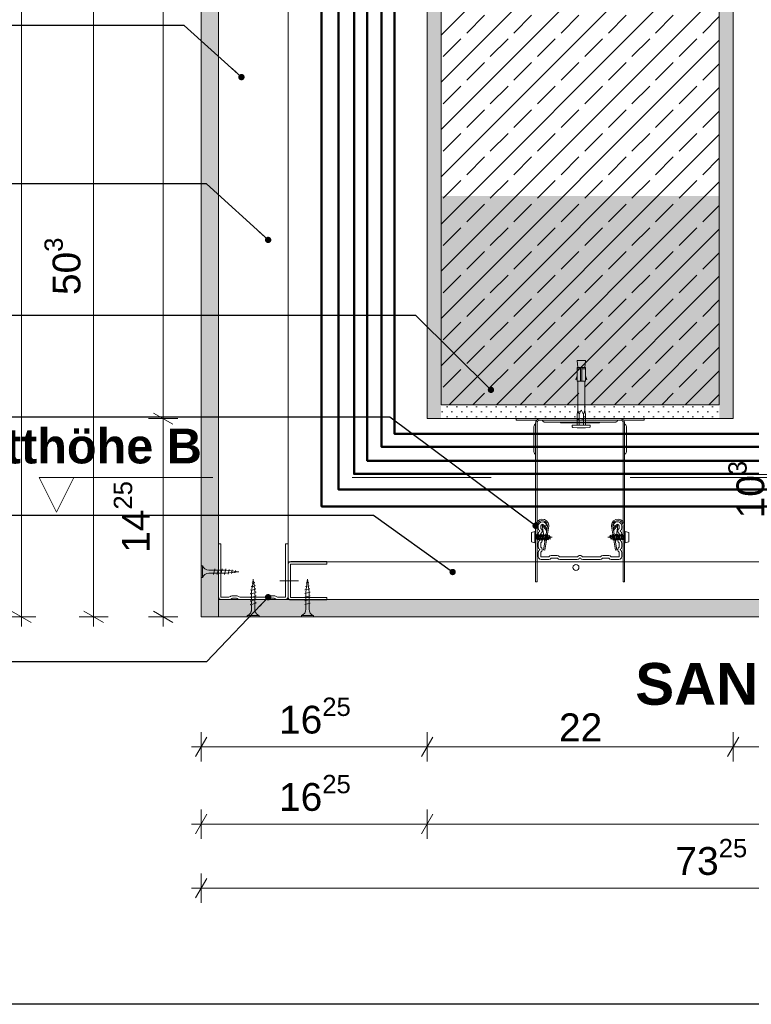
# Model space of a CAD drawing. Header units: metres. Extents: x -0.6 to 10, y -2.1 to 1.5.
# Tile 9 of 25: x 2.251 to 2.777, y -2.084 to -1.376. Entities that reach past the tile are written whole.
import ezdxf

# ---------------------------------------------------------------- set-up
doc = ezdxf.new("R2010")
doc.units = ezdxf.units.M
doc.header["$MEASUREMENT"] = 0
for name, pattern in [('Schnittlinie', [0.06, 0.03, -0.015, 0, -0.015]), ('VERDECKT', [0.005625, 0.00375, -0.001875]), ('Wipeout_Contour', [1, 0, -1])]:
    doc.linetypes.add(name, pattern=pattern)
for name, color, linetype in [('152 - Bemaßung_ Beschriftung.Ausbau', 7, 'Continuous'), ('203 - Marker.Schnitt - Ausbaudetail SA', 7, 'Continuous'), ('301 - Elemente.Linie', 7, 'Continuous'), ('608 - Struktur.Träger', 7, 'Continuous'), ('653 - Abdeckung.TB Verkofferung', 7, 'Continuous'), ('804 - HKLSE.Elektrik', 7, 'Continuous'), ('Neubau_653 - Abdeckung.TB Verkofferung', 7, 'Continuous'), ('Neubau_660 - Unterkonstruktion.Trockenbau', 7, 'Continuous')]:
    doc.layers.add(name, color=color, linetype=linetype)
doc.styles.add('ERSTELLTER_STIL_1', font='txt')
doc.styles.add('ERSTELLTER_STIL_2', font='txt')
doc.dimstyles.new('ERSTELLTER_STIL__1', dxfattribs={"dimtxt": 0.02, "dimasz": 0.01064, "dimexe": 0.18, "dimexo": 0.0625, "dimgap": 0, "dimtad": 1, "dimzin": 0, "dimdsep": 46, "dimtxsty": 'ERSTELLTER_STIL_1', "dimblk": 'ARROWHEAD_2', "dimblk1": 'ARROWHEAD_2', "dimblk2": 'ARROWHEAD_2', "dimcen": 0.09, "dimse1": 1, "dimse2": 1, "dimclrd": 7, "dimclre": 7, "dimclrt": 7, "dimazin": 0, "dimtfac": 1, "dimtdec": 4, "dimtmove": 0, "dimatfit": 3, "dimfxl": 1, "dimtolj": 1, "dimtzin": 0, "dimarcsym": 0})
doc.dimstyles.new('ERSTELLTER_STIL__2', dxfattribs={"dimtxt": 0.02, "dimasz": 0.01064, "dimexe": 0.18, "dimexo": 0.0625, "dimgap": 0, "dimtad": 1, "dimtih": 1, "dimtoh": 1, "dimzin": 0, "dimdsep": 46, "dimtxsty": 'ERSTELLTER_STIL_1', "dimblk": 'ARROWHEAD_2', "dimblk1": 'ARROWHEAD_2', "dimblk2": 'ARROWHEAD_2', "dimcen": 0.09, "dimse1": 1, "dimse2": 1, "dimclrd": 7, "dimclre": 7, "dimclrt": 7, "dimazin": 0, "dimtfac": 1, "dimtdec": 4, "dimtmove": 0, "dimatfit": 3, "dimfxl": 1, "dimtolj": 1, "dimtzin": 0, "dimarcsym": 0})
doc.dimstyles.new('ERSTELLTER_STIL__7', dxfattribs={"dimtxt": 0.18, "dimasz": 0.00912, "dimexe": 0.18, "dimexo": 0.0625, "dimgap": 0, "dimtad": 0, "dimtih": 1, "dimtoh": 1, "dimdec": 4, "dimzin": 0, "dimdsep": 46, "dimcen": 0.09, "dimadec": 0, "dimazin": 0, "dimtfac": 1, "dimtdec": 4, "dimtmove": 0, "dimatfit": 3, "dimldrblk": 'ARROWHEAD_11', "dimfxl": 1, "dimtolj": 1, "dimtzin": 0, "dimarcsym": 0})
pattern_1 = [(45, (-2.6462256, -7.3680723), (-0.003535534, 0.003535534), [0, -0.005])]

# ---------------------------------------------------------------- blocks, each defined once
blk = doc.blocks.new('*D49', base_point=(-2.64623, -7.36807))
at = {"layer": '152 - Bemaßung_ Beschriftung.Ausbau', "color": 7, "linetype": 'Continuous', "lineweight": 5}
for p, q in [((2.34698, -1.65903), (2.36098, -1.66711)), ((2.36448, -1.66307), (2.34348, -1.66307)), ((2.35398, -1.80557), (2.35398, -1.66307)), ((2.34698, -1.80153), (2.36098, -1.80961)), ((2.36448, -1.80557), (2.34348, -1.80557)), ((2.35398, -1.81242), (2.35398, -1.80557))]:
    blk.add_line(p, q, dxfattribs=at)
at = {"layer": '152 - Bemaßung_ Beschriftung.Ausbau', "color": 7, "lineweight": 5, "insert": (2.35019, -1.75952), "char_height": 0.02, "attachment_point": 7, "rotation": 90, "style": 'ERSTELLTER_STIL_1'}
blk.add_mtext('\\A1;{\\pql;\\fArial|b0|i0|c0|p38;14\\fArial|b0|i0|c0|p38;\\A1{\\H.66x;\\S25^  ;}}', dxfattribs=at)
blk = doc.blocks.new('ARROWHEAD_2')
at = {"color": 0, "linetype": 'Continuous', "lineweight": 0}
for p, q in [((0, 0), (-1, 0)), ((-0.378, -0.655), (0.378, 0.655))]:
    blk.add_line(p, q, dxfattribs=at)
blk = doc.blocks.new('*D50', base_point=(-2.64623, -7.36807))
at = {"layer": '152 - Bemaßung_ Beschriftung.Ausbau', "color": 7, "linetype": 'Continuous', "lineweight": 5}
for p, q in [((2.36098, -1.01711), (2.34698, -1.00903)), ((2.35398, -1.01307), (2.35398, -1.00623)), ((2.36448, -1.01307), (2.34348, -1.01307)), ((2.35398, -1.66307), (2.35398, -1.01307)), ((2.34698, -1.65903), (2.36098, -1.66711)), ((2.36448, -1.66307), (2.34348, -1.66307))]:
    blk.add_line(p, q, dxfattribs=at)
at = {"layer": '152 - Bemaßung_ Beschriftung.Ausbau', "color": 7, "lineweight": 5, "insert": (2.34998, -1.35325), "char_height": 0.02, "attachment_point": 7, "rotation": 90, "style": 'ERSTELLTER_STIL_1'}
blk.add_mtext('\\A1;{\\pql;\\fArial|b0|i0|c0|p38;65}', dxfattribs=at)
blk = doc.blocks.new('*D51', base_point=(-2.64623, -7.36807))
at = {"layer": '152 - Bemaßung_ Beschriftung.Ausbau', "color": 7, "linetype": 'Continuous', "lineweight": 5}
for p, q in [((2.29703, -1.29853), (2.31103, -1.30661)), ((2.31453, -1.30257), (2.29353, -1.30257)), ((2.30403, -1.80557), (2.30403, -1.30257)), ((2.29703, -1.80153), (2.31103, -1.80961)), ((2.31453, -1.80557), (2.29353, -1.80557)), ((2.30403, -1.81242), (2.30403, -1.80557))]:
    blk.add_line(p, q, dxfattribs=at)
at = {"layer": '152 - Bemaßung_ Beschriftung.Ausbau', "color": 7, "lineweight": 5, "insert": (2.30036, -1.57426), "char_height": 0.02, "attachment_point": 7, "rotation": 90, "style": 'ERSTELLTER_STIL_1'}
blk.add_mtext('\\A1;{\\pql;\\fArial|b0|i0|c0|p38;50\\fArial|b0|i0|c0|p38;\\A1{\\H.66x;\\S3^  ;}}', dxfattribs=at)
blk = doc.blocks.new('*D53', base_point=(-2.64623, -7.36807))
at = {"layer": '152 - Bemaßung_ Beschriftung.Ausbau', "color": 7, "linetype": 'Continuous', "lineweight": 5}
for p, q in [((2.38126, -1.90938), (2.38126, -1.88838)), ((2.54376, -1.90938), (2.54376, -1.88838)), ((2.3853, -1.89188), (2.37722, -1.90588)), ((2.5478, -1.89188), (2.53972, -1.90588)), ((2.37441, -1.89888), (2.38126, -1.89888)), ((2.38126, -1.89888), (2.54376, -1.89888))]:
    blk.add_line(p, q, dxfattribs=at)
at = {"layer": '152 - Bemaßung_ Beschriftung.Ausbau', "color": 7, "lineweight": 5, "insert": (2.43731, -1.89521), "char_height": 0.02, "attachment_point": 7, "style": 'ERSTELLTER_STIL_1'}
blk.add_mtext('\\A1;{\\pql;\\fArial|b0|i0|c0|p38;16\\fArial|b0|i0|c0|p38;\\A1{\\H.66x;\\S25^  ;}}', dxfattribs=at)
blk = doc.blocks.new('*D54', base_point=(-2.64623, -7.36807))
at = {"layer": '152 - Bemaßung_ Beschriftung.Ausbau', "color": 7, "linetype": 'Continuous', "lineweight": 5}
for p, q in [((2.54376, -1.90938), (2.54376, -1.88838)), ((2.76376, -1.90938), (2.76376, -1.88838)), ((2.5478, -1.89188), (2.53972, -1.90588)), ((2.7678, -1.89188), (2.75972, -1.90588)), ((2.54376, -1.89888), (2.76376, -1.89888))]:
    blk.add_line(p, q, dxfattribs=at)
at = {"layer": '152 - Bemaßung_ Beschriftung.Ausbau', "color": 7, "lineweight": 5, "insert": (2.63858, -1.89488), "char_height": 0.02, "attachment_point": 7, "style": 'ERSTELLTER_STIL_1'}
blk.add_mtext('\\A1;{\\pql;\\fArial|b0|i0|c0|p38;22}', dxfattribs=at)
blk = doc.blocks.new('*D55', base_point=(-2.64623, -7.36807))
at = {"layer": '152 - Bemaßung_ Beschriftung.Ausbau', "color": 7, "linetype": 'Continuous', "lineweight": 5}
for p, q in [((2.76376, -1.90938), (2.76376, -1.88838)), ((3.14376, -1.90938), (3.14376, -1.88838)), ((2.7678, -1.89188), (2.75972, -1.90588)), ((3.13972, -1.90588), (3.1478, -1.89188)), ((2.76376, -1.89888), (3.14376, -1.89888)), ((3.14376, -1.89888), (3.1506, -1.89888))]:
    blk.add_line(p, q, dxfattribs=at)
at = {"layer": '152 - Bemaßung_ Beschriftung.Ausbau', "color": 7, "lineweight": 5, "insert": (2.93858, -1.89488), "char_height": 0.02, "attachment_point": 7, "style": 'ERSTELLTER_STIL_1'}
blk.add_mtext('\\A1;{\\pql;\\fArial|b0|i0|c0|p38;38}', dxfattribs=at)
blk = doc.blocks.new('*D56', base_point=(-2.64623, -7.36807))
at = {"layer": '152 - Bemaßung_ Beschriftung.Ausbau', "color": 7, "linetype": 'Continuous', "lineweight": 5}
for p, q in [((2.38126, -1.96493), (2.38126, -1.94393)), ((2.54376, -1.96493), (2.54376, -1.94393)), ((2.3853, -1.94743), (2.37722, -1.96143)), ((2.5478, -1.94743), (2.53972, -1.96143)), ((2.37441, -1.95443), (2.38126, -1.95443)), ((2.38126, -1.95443), (2.54376, -1.95443))]:
    blk.add_line(p, q, dxfattribs=at)
at = {"layer": '152 - Bemaßung_ Beschriftung.Ausbau', "color": 7, "lineweight": 5, "insert": (2.43731, -1.95076), "char_height": 0.02, "attachment_point": 7, "style": 'ERSTELLTER_STIL_1'}
blk.add_mtext('\\A1;{\\pql;\\fArial|b0|i0|c0|p38;16\\fArial|b0|i0|c0|p38;\\A1{\\H.66x;\\S25^  ;}}', dxfattribs=at)
blk = doc.blocks.new('*D57', base_point=(-2.64623, -7.36807))
at = {"layer": '152 - Bemaßung_ Beschriftung.Ausbau', "color": 7, "linetype": 'Continuous', "lineweight": 5}
for p, q in [((2.54376, -1.96493), (2.54376, -1.94393)), ((3.11377, -1.96493), (3.11377, -1.94393)), ((2.5478, -1.94743), (2.53972, -1.96143)), ((3.11782, -1.94743), (3.10973, -1.96143)), ((2.54376, -1.95443), (3.11377, -1.95443))]:
    blk.add_line(p, q, dxfattribs=at)
at = {"layer": '152 - Bemaßung_ Beschriftung.Ausbau', "color": 7, "lineweight": 5, "insert": (2.81359, -1.95043), "char_height": 0.02, "attachment_point": 7, "style": 'ERSTELLTER_STIL_1'}
blk.add_mtext('\\A1;{\\pql;\\fArial|b0|i0|c0|p38;57}', dxfattribs=at)
blk = doc.blocks.new('*D59', base_point=(-2.64623, -7.36807))
at = {"layer": '152 - Bemaßung_ Beschriftung.Ausbau', "color": 7, "linetype": 'Continuous', "lineweight": 5}
for p, q in [((2.3853, -1.99344), (2.37722, -2.00744)), ((2.38126, -2.01094), (2.38126, -1.98994)), ((3.11782, -1.99344), (3.10973, -2.00744)), ((3.11377, -2.01094), (3.11377, -1.98994)), ((2.37441, -2.00044), (2.38126, -2.00044)), ((2.38126, -2.00044), (3.11377, -2.00044))]:
    blk.add_line(p, q, dxfattribs=at)
at = {"layer": '152 - Bemaßung_ Beschriftung.Ausbau', "color": 7, "lineweight": 5, "insert": (2.72232, -1.99679), "char_height": 0.02, "attachment_point": 7, "style": 'ERSTELLTER_STIL_1'}
blk.add_mtext('\\A1;{\\pql;\\fArial|b0|i0|c0|p38;73\\fArial|b0|i0|c0|p38;\\A1{\\H.66x;\\S25^  ;}}', dxfattribs=at)
blk = doc.blocks.new('*D83', base_point=(-2.64623, -7.36807))
at = {"layer": '152 - Bemaßung_ Beschriftung.Ausbau', "color": 7, "linetype": 'Continuous', "lineweight": 5}
for p, q in [((2.80264, -1.66711), (2.78864, -1.65903)), ((2.79564, -1.66307), (2.79564, -1.65623)), ((2.80614, -1.66307), (2.78514, -1.66307)), ((2.79564, -1.76607), (2.79564, -1.66307)), ((2.80614, -1.76607), (2.78514, -1.76607)), ((2.78864, -1.76203), (2.80264, -1.77011)), ((2.79564, -1.77292), (2.79564, -1.76607))]:
    blk.add_line(p, q, dxfattribs=at)
at = {"layer": '152 - Bemaßung_ Beschriftung.Ausbau', "color": 7, "lineweight": 5, "insert": (2.79197, -1.73476), "char_height": 0.02, "attachment_point": 7, "rotation": 90, "style": 'ERSTELLTER_STIL_1'}
blk.add_mtext('\\A1;{\\pql;\\fArial|b0|i0|c0|p38;10\\fArial|b0|i0|c0|p38;\\A1{\\H.66x;\\S3^  ;}}', dxfattribs=at)
blk = doc.blocks.new('*D124', base_point=(-2.64623, -7.36807))
at = {"layer": '152 - Bemaßung_ Beschriftung.Ausbau', "color": 7, "linetype": 'Continuous', "lineweight": 5}
for p, q in [((2.25908, -1.01711), (2.24508, -1.00903)), ((2.25208, -1.01307), (2.25208, -1.00623)), ((2.26258, -1.01307), (2.24158, -1.01307)), ((2.25208, -1.80557), (2.25208, -1.01307)), ((2.24508, -1.80153), (2.25908, -1.80961)), ((2.26258, -1.80557), (2.24158, -1.80557)), ((2.25208, -1.81242), (2.25208, -1.80557))]:
    blk.add_line(p, q, dxfattribs=at)
at = {"layer": '152 - Bemaßung_ Beschriftung.Ausbau', "color": 7, "lineweight": 5, "insert": (2.24841, -1.43452), "char_height": 0.02, "attachment_point": 7, "rotation": 90, "style": 'ERSTELLTER_STIL_1'}
blk.add_mtext('\\A1;{\\pql;\\fArial|b0|i0|c0|p38;79\\fArial|b0|i0|c0|p38;\\A1{\\H.66x;\\S25^  ;}}', dxfattribs=at)
blk = doc.blocks.new('ARROWHEAD_11')
at = {"color": 0, "linetype": 'Continuous', "lineweight": 0}
blk.add_line((0, 0), (-1, 0), dxfattribs=at)
at = {"color": 0, "linetype": 'Continuous', "lineweight": 0, "const_width": 0.25, "flags": 128}
blk.add_lwpolyline([(-0.125, 0, 1), (0.125, 0, 1)], format="xyb", close=True, dxfattribs=at)

msp = doc.modelspace()

# ---------------------------------------------------------------- hatches: boundary and pattern name
at = {"layer": '608 - Struktur.Träger', "linetype": 'Continuous', "lineweight": 5}
h = msp.add_hatch(dxfattribs=at)
h.set_pattern_fill('Gips_0002', style=0, pattern_type=2)
h.set_pattern_definition(pattern_1)
h.paths.add_polyline_path([(2.54376, -1.00307), (2.54376, -1.66307), (2.55376, -1.66307), (2.55376, -1.65307), (2.55376, -1.00307)])
h = msp.add_hatch(dxfattribs=at)
h.set_pattern_fill('Beton__Stahlbeton_0002', style=0, pattern_type=2)
h.set_pattern_definition([(45, (-2.646226, -7.368072), (-0.01697056, 0.01697056), []), (45, (-2.65471, -7.359587), (-0.01697056, 0.01697056), [0.018, -0.006])])
h.paths.add_polyline_path([(2.55376, -1.65307), (2.75376, -1.65307), (2.75376, -1.00307), (2.55376, -1.00307)])
h = msp.add_hatch(dxfattribs=at)
h.set_pattern_fill('Gips_0002', style=0, pattern_type=2)
h.set_pattern_definition(pattern_1)
h.paths.add_polyline_path([(2.75376, -1.66307), (2.76376, -1.66307), (2.76376, -1.00307), (2.75376, -1.00307), (2.75376, -1.65307)])
at = {"layer": '608 - Struktur.Träger', "linetype": 'Continuous', "lineweight": 0, "true_color": 0x3f1a1a}
msp.add_hatch(color=19, dxfattribs=at).paths.add_polyline_path([(2.55376, -1.65307), (2.75376, -1.65307), (2.75376, -1.50307), (2.55376, -1.50307)])
at = {"layer": '608 - Struktur.Träger', "linetype": 'Continuous', "lineweight": 5}
h = msp.add_hatch(dxfattribs=at)
h.set_pattern_fill('Gips_0002', style=0, pattern_type=2)
h.set_pattern_definition(pattern_1)
h.paths.add_polyline_path([(2.75376, -1.65307), (2.55376, -1.65307), (2.55376, -1.66307), (2.75376, -1.66307)])
at = {"layer": 'Neubau_653 - Abdeckung.TB Verkofferung', "linetype": 'Continuous', "lineweight": 5}
h = msp.add_hatch(dxfattribs=at)
h.set_pattern_fill('Gips_0002', style=0, pattern_type=2)
h.set_pattern_definition(pattern_1)
h.paths.add_polyline_path([(2.38126, -1.01547), (2.38126, -1.80557), (2.39376, -1.80557), (2.39376, -1.01547)])
h = msp.add_hatch(dxfattribs=at)
h.set_pattern_fill('Gips_0002', style=0, pattern_type=2)
h.set_pattern_definition(pattern_1)
h.paths.add_polyline_path([(2.39376, -1.80557), (3.10876, -1.80557), (3.10876, -1.79307), (2.44376, -1.79307), (2.39376, -1.79307)])

# ---------------------------------------------------------------- linework, layer by layer
at = {"layer": '203 - Marker.Schnitt - Ausbaudetail SA', "color": 7, "linetype": 'Schnittlinie', "lineweight": 13}
msp.add_line((2.28983, -1.70526), (6.11978, -1.70526), dxfattribs=at)
at = {"layer": '301 - Elemente.Linie', "color": 1, "linetype": 'Continuous', "lineweight": 5}
for p, q in [((2.65158, -1.62722), (2.65408, -1.62722)), ((2.65508, -1.62722), (2.65758, -1.62722)), ((2.65408, -1.63622), (2.65508, -1.63622)), ((2.65308, -1.6677), (2.65308, -1.6602)), ((2.65608, -1.6602), (2.65608, -1.6677)), ((2.65226, -1.66307), (2.65226, -1.66407)), ((2.65526, -1.66307), (2.65526, -1.66407)), ((2.62657, -1.73972), (2.62969, -1.74347)), ((2.68096, -1.73972), (2.67783, -1.74347)), ((2.62126, -1.74425), (2.62126, -1.75225)), ((2.62176, -1.74712), (2.62216, -1.74712)), ((2.62238, -1.74625), (2.62289, -1.75034)), ((2.62264, -1.74712), (2.62346, -1.74712)), ((2.62368, -1.74625), (2.62419, -1.75034)), ((2.62394, -1.74712), (2.62476, -1.74712)), ((2.62498, -1.74625), (2.62549, -1.75034)), ((2.62524, -1.74712), (2.62606, -1.74712)), ((2.62628, -1.74625), (2.62679, -1.75034)), ((2.62654, -1.74712), (2.62736, -1.74712)), ((2.62758, -1.74625), (2.62809, -1.75034)), ((2.62784, -1.74712), (2.62866, -1.74712)), ((2.62888, -1.74625), (2.62939, -1.75034)), ((2.62914, -1.74712), (2.62976, -1.74712)), ((2.62997, -1.74718), (2.62976, -1.74712)), ((2.63019, -1.74631), (2.63066, -1.75005)), ((2.63135, -1.74757), (2.63048, -1.74733)), ((2.63154, -1.74669), (2.63191, -1.7497)), ((2.63376, -1.74825), (2.63186, -1.74771)), ((2.67598, -1.74981), (2.67561, -1.74679)), ((2.67591, -1.74764), (2.67668, -1.74743)), ((2.67733, -1.75019), (2.67686, -1.74644)), ((2.67714, -1.7473), (2.67776, -1.74712)), ((2.67792, -1.74712), (2.67776, -1.74712)), ((2.67864, -1.75025), (2.67813, -1.74616)), ((2.67922, -1.74712), (2.6784, -1.74712)), ((2.67994, -1.75025), (2.67943, -1.74616)), ((2.68052, -1.74712), (2.6797, -1.74712)), ((2.68124, -1.75025), (2.68073, -1.74616)), ((2.68182, -1.74712), (2.681, -1.74712)), ((2.68254, -1.75025), (2.68203, -1.74616)), ((2.68312, -1.74712), (2.6823, -1.74712)), ((2.68384, -1.75025), (2.68333, -1.74616)), ((2.68442, -1.74712), (2.6836, -1.74712)), ((2.68514, -1.75025), (2.68463, -1.74616)), ((2.68576, -1.74712), (2.6849, -1.74712)), ((2.68626, -1.75225), (2.68626, -1.74425)), ((2.62176, -1.74937), (2.62262, -1.74937)), ((2.6231, -1.74937), (2.62392, -1.74937)), ((2.6244, -1.74937), (2.62522, -1.74937)), ((2.6257, -1.74937), (2.62652, -1.74937)), ((2.627, -1.74937), (2.62782, -1.74937)), ((2.6283, -1.74937), (2.62912, -1.74937)), ((2.6296, -1.74937), (2.62976, -1.74937)), ((2.63038, -1.7492), (2.62976, -1.74937)), ((2.63161, -1.74885), (2.63084, -1.74907)), ((2.63376, -1.74825), (2.63207, -1.74872)), ((2.67376, -1.74825), (2.67545, -1.74777)), ((2.67376, -1.74825), (2.67566, -1.74878)), ((2.67617, -1.74892), (2.67704, -1.74917)), ((2.67755, -1.74931), (2.67776, -1.74937)), ((2.67838, -1.74937), (2.67776, -1.74937)), ((2.67968, -1.74937), (2.67886, -1.74937)), ((2.68098, -1.74937), (2.68016, -1.74937)), ((2.68228, -1.74937), (2.68146, -1.74937)), ((2.68358, -1.74937), (2.68276, -1.74937)), ((2.68488, -1.74937), (2.68406, -1.74937)), ((2.68576, -1.74937), (2.68536, -1.74937))]:
    msp.add_line(p, q, dxfattribs=at)
at = {"layer": '301 - Elemente.Linie', "color": 1, "linetype": 'VERDECKT', "lineweight": 5}
for p, q in [((2.41791, -1.78118), (2.41822, -1.781)), ((2.41791, -1.78118), (2.41822, -1.7815)), ((2.41813, -1.78339), (2.41837, -1.78145)), ((2.41822, -1.7815), (2.41939, -1.78111)), ((2.41844, -1.78093), (2.41876, -1.77837)), ((2.41905, -1.78072), (2.41876, -1.77837)), ((2.41933, -1.78298), (2.41911, -1.7812)), ((2.4197, -1.78093), (2.41939, -1.78061)), ((2.4197, -1.78093), (2.41939, -1.78111)), ((2.42004, -1.78317), (2.41972, -1.78285)), ((2.41676, -1.78877), (2.41707, -1.78859)), ((2.41676, -1.78877), (2.41707, -1.78909)), ((2.41697, -1.78621), (2.41728, -1.78603)), ((2.41697, -1.78621), (2.41728, -1.78652)), ((2.41707, -1.78909), (2.42044, -1.78795)), ((2.41728, -1.78652), (2.42009, -1.78558)), ((2.41744, -1.7837), (2.41775, -1.78351)), ((2.41744, -1.7837), (2.41775, -1.78401)), ((2.41763, -1.78737), (2.41776, -1.78636)), ((2.41763, -1.7884), (2.41763, -1.78737)), ((2.41763, -1.791), (2.41763, -1.7889)), ((2.41775, -1.78401), (2.41972, -1.78335)), ((2.41782, -1.78584), (2.41806, -1.78391)), ((2.41962, -1.78524), (2.41939, -1.78346)), ((2.41988, -1.78737), (2.41968, -1.78572)), ((2.42004, -1.78317), (2.41972, -1.78335)), ((2.41988, -1.78737), (2.41988, -1.78765)), ((2.41988, -1.78814), (2.41988, -1.79025)), ((2.42041, -1.7854), (2.42009, -1.78508)), ((2.42041, -1.7854), (2.42009, -1.78558)), ((2.42076, -1.78777), (2.42044, -1.78746)), ((2.42076, -1.78777), (2.42044, -1.78795)), ((2.42076, -1.79037), (2.42044, -1.79006)), ((2.41676, -1.79137), (2.41707, -1.79119)), ((2.41676, -1.79137), (2.41707, -1.79169)), ((2.41676, -1.79397), (2.41707, -1.79379)), ((2.41676, -1.79397), (2.41707, -1.79429)), ((2.41676, -1.79657), (2.41707, -1.79639)), ((2.41676, -1.79657), (2.41707, -1.79689)), ((2.41707, -1.79169), (2.42044, -1.79055)), ((2.41707, -1.79429), (2.42044, -1.79315)), ((2.41707, -1.79689), (2.42044, -1.79575)), ((2.41763, -1.7936), (2.41763, -1.7915)), ((2.41763, -1.7962), (2.41763, -1.7941)), ((2.41763, -1.80007), (2.41763, -1.7967)), ((2.41988, -1.79074), (2.41988, -1.79285)), ((2.41988, -1.79334), (2.41988, -1.79545)), ((2.41988, -1.79594), (2.41988, -1.80007)), ((2.42076, -1.79037), (2.42044, -1.79055)), ((2.42076, -1.79297), (2.42044, -1.79266)), ((2.42076, -1.79297), (2.42044, -1.79315)), ((2.42076, -1.79557), (2.42044, -1.79526)), ((2.42076, -1.79557), (2.42044, -1.79575)), ((2.41451, -1.80557), (2.41451, -1.80457)), ((2.42301, -1.80457), (2.41451, -1.80457)), ((2.42301, -1.80557), (2.41451, -1.80557)), ((2.42301, -1.80557), (2.42301, -1.80457))]:
    msp.add_line(p, q, dxfattribs=at)
at = {"layer": '301 - Elemente.Linie', "color": 1, "linetype": 'Continuous', "lineweight": 5}
for points in [[(2.65208, -1.62622), (2.65158, -1.62122), (2.65758, -1.62122), (2.65708, -1.62622)], [(2.65158, -1.63522), (2.65058, -1.635), (2.65158, -1.63222)], [(2.65758, -1.63522), (2.65858, -1.635), (2.65758, -1.63222)]]:
    msp.add_lwpolyline(points, dxfattribs=at)
for points in [[(2.65158, -1.62622), (2.65408, -1.62622), (2.65408, -1.63622), (2.65158, -1.63622)], [(2.65508, -1.63622), (2.65758, -1.63622), (2.65758, -1.62622), (2.65508, -1.62622)]]:
    msp.add_lwpolyline(points, close=True, dxfattribs=at)
at = {"layer": '301 - Elemente.Linie', "color": 1, "linetype": 'Continuous', "lineweight": 5, "flags": 128}
for points in [[(2.65158, -1.6677), (2.65158, -1.6602), (2.65208, -1.65708), (2.65208, -1.63622)], [(2.65758, -1.6677), (2.65758, -1.6602), (2.65708, -1.65708), (2.65708, -1.63622)], [(2.62488, -1.66307), (2.60776, -1.66307), (2.60776, -1.66407), (2.62259, -1.66407)], [(2.66776, -1.66557), (2.66776, -1.6662), (2.63976, -1.6662), (2.63976, -1.66557)], [(2.68492, -1.66407), (2.69976, -1.66407), (2.69976, -1.66307), (2.68263, -1.66307)], [(2.62827, -1.75196), (2.62657, -1.73972), (2.62754, -1.73932), (2.62991, -1.74217)], [(2.67925, -1.75196), (2.68096, -1.73972), (2.67999, -1.73932), (2.67762, -1.74217)]]:
    msp.add_lwpolyline(points, dxfattribs=at)
for points in [[(2.65208, -1.65708), (2.65308, -1.6602), (2.65435, -1.65723, -0.659396), (2.65481, -1.65723), (2.65608, -1.6602), (2.65708, -1.65708)], [(2.62176, -1.66683, 0.093781), (2.6209, -1.66762, 0.160861), (2.62051, -1.66881), (2.62051, -1.68684, 0.160861), (2.6209, -1.68803, 0.093781), (2.62176, -1.68883)], [(2.68576, -1.73979), (2.68576, -1.6662, 0.414214), (2.68263, -1.66307), (2.62488, -1.66307, 0.414214), (2.62176, -1.6662), (2.62176, -1.74006)], [(2.62276, -1.73714), (2.62276, -1.6662, -0.414214), (2.62488, -1.66407), (2.68263, -1.66407, -0.414214), (2.68476, -1.6662), (2.68476, -1.73713)], [(2.62653, -1.66407, 0.211511), (2.62772, -1.66545, 0.111248), (2.62826, -1.66557), (2.67926, -1.66557, 0.111248), (2.67979, -1.66545, 0.211511), (2.68098, -1.66407)], [(2.68576, -1.68883, 0.093781), (2.68661, -1.68803, 0.160861), (2.68701, -1.68684), (2.68701, -1.66881, 0.160861), (2.68661, -1.66762, 0.093781), (2.68576, -1.66683)], [(2.62176, -1.76503), (2.62176, -1.74006, -0.962225), (2.63124, -1.73969, -0.060651), (2.63121, -1.74042), (2.62837, -1.75747), (2.62738, -1.75731), (2.6302, -1.7404, 0.093106), (2.63018, -1.73929, 0.901942), (2.62276, -1.74006), (2.62276, -1.76503)], [(2.68576, -1.76503), (2.68576, -1.74006, 0.962225), (2.67628, -1.73969, 0.060651), (2.67631, -1.74042), (2.67916, -1.75747), (2.68014, -1.75731), (2.67732, -1.7404, -0.093106), (2.67734, -1.73929, -0.901942), (2.68476, -1.74006), (2.68476, -1.76503)]]:
    msp.add_lwpolyline(points, format="xyb", dxfattribs=at)
at = {"layer": '301 - Elemente.Linie', "color": 1, "linetype": 'Continuous', "lineweight": 5}
msp.add_lwpolyline([(2.64854, -1.66935), (2.65152, -1.66958, 0.038322), (2.65764, -1.66958), (2.66061, -1.66935, 0.39195), (2.66108, -1.66885), (2.66108, -1.6682, 0.414214), (2.66058, -1.6677), (2.64858, -1.6677, 0.414214), (2.64808, -1.6682), (2.64808, -1.66885, 0.39195)], format="xyb", close=True, dxfattribs=at)
at = {"layer": '301 - Elemente.Linie', "color": 1, "linetype": 'Continuous', "lineweight": 5, "flags": 128}
for points in [[(2.62126, -1.75225), (2.61876, -1.7515), (2.61876, -1.745), (2.62126, -1.74425), (2.62176, -1.7445), (2.62176, -1.752)], [(2.62253, -1.74658), (2.62325, -1.75006), (2.62289, -1.75034), (2.62275, -1.75), (2.62203, -1.74652), (2.62238, -1.74625)], [(2.62383, -1.74658), (2.62455, -1.75006), (2.62419, -1.75034), (2.62405, -1.75), (2.62333, -1.74652), (2.62368, -1.74625)], [(2.62513, -1.74658), (2.62585, -1.75006), (2.62549, -1.75034), (2.62535, -1.75), (2.62463, -1.74652), (2.62498, -1.74625)], [(2.62643, -1.74658), (2.62715, -1.75006), (2.62679, -1.75034), (2.62665, -1.75), (2.62593, -1.74652), (2.62628, -1.74625)], [(2.62773, -1.74658), (2.62845, -1.75006), (2.62809, -1.75034), (2.62795, -1.75), (2.62723, -1.74652), (2.62758, -1.74625)], [(2.62903, -1.74658), (2.62975, -1.75006), (2.62939, -1.75034), (2.62925, -1.75), (2.62853, -1.74652), (2.62888, -1.74625)], [(2.63066, -1.75005), (2.63099, -1.74979), (2.63034, -1.74667), (2.63019, -1.74631), (2.62984, -1.74658), (2.63047, -1.74961)], [(2.63191, -1.7497), (2.63222, -1.74946), (2.63175, -1.74719), (2.63154, -1.74669), (2.63122, -1.74694), (2.63167, -1.74913)], [(2.67561, -1.74679), (2.6753, -1.74703), (2.67577, -1.74931), (2.67598, -1.74981), (2.6763, -1.74956), (2.67585, -1.74737)], [(2.67686, -1.74644), (2.67653, -1.7467), (2.67718, -1.74983), (2.67733, -1.75019), (2.67768, -1.74991), (2.67705, -1.74688)], [(2.6785, -1.74991), (2.67778, -1.74643), (2.67813, -1.74616), (2.67827, -1.74649), (2.67899, -1.74997), (2.67864, -1.75025)], [(2.6798, -1.74991), (2.67908, -1.74643), (2.67943, -1.74616), (2.67957, -1.74649), (2.68029, -1.74997), (2.67994, -1.75025)], [(2.6811, -1.74991), (2.68038, -1.74643), (2.68073, -1.74616), (2.68087, -1.74649), (2.68159, -1.74997), (2.68124, -1.75025)], [(2.6824, -1.74991), (2.68168, -1.74643), (2.68203, -1.74616), (2.68217, -1.74649), (2.68289, -1.74997), (2.68254, -1.75025)], [(2.6837, -1.74991), (2.68298, -1.74643), (2.68333, -1.74616), (2.68347, -1.74649), (2.68419, -1.74997), (2.68384, -1.75025)], [(2.685, -1.74991), (2.68428, -1.74643), (2.68463, -1.74616), (2.68477, -1.74649), (2.68549, -1.74997), (2.68514, -1.75025)], [(2.68626, -1.74425), (2.68876, -1.745), (2.68876, -1.7515), (2.68626, -1.75225), (2.68576, -1.752), (2.68576, -1.7445)]]:
    msp.add_lwpolyline(points, close=True, dxfattribs=at)
at = {"layer": '301 - Elemente.Linie', "color": 1, "linetype": 'VERDECKT', "lineweight": 5}
for points in [[(2.62276, -1.76503), (2.62276, -1.78031), (2.62176, -1.78031), (2.62176, -1.76503)], [(2.68476, -1.76503), (2.68476, -1.78031), (2.68576, -1.78031), (2.68576, -1.76503)]]:
    msp.add_lwpolyline(points, dxfattribs=at)
at = {"layer": '301 - Elemente.Linie', "color": 1, "linetype": 'Continuous', "lineweight": 9}
msp.add_circle((2.65076, -1.77003), 0.00215, dxfattribs=at)
at = {"layer": '301 - Elemente.Linie', "color": 1, "linetype": 'VERDECKT', "lineweight": 5}
for centre, start, end in [((2.41271, -1.79999), 291.38367, 359.0609), ((2.4248, -1.79999), 180.93916, 248.61639)]:
    msp.add_arc(centre, 0.00492, start, end, dxfattribs=at)
at = {"layer": '608 - Struktur.Träger', "color": 7, "linetype": 'Continuous', "lineweight": 13}
for p, q in [((2.55376, -1.00307), (2.55376, -1.65307)), ((2.75376, -1.00307), (2.75376, -1.65307)), ((2.75376, -1.65307), (2.55376, -1.65307))]:
    msp.add_line(p, q, dxfattribs=at)
at = {"layer": '608 - Struktur.Träger', "color": 7, "linetype": 'Continuous', "lineweight": 5}
for p, q in [((2.54376, -1.01307), (2.54376, -1.66307)), ((2.76376, -1.01307), (2.76376, -1.66307))]:
    msp.add_line(p, q, dxfattribs=at)
at = {"layer": '608 - Struktur.Träger', "color": 7, "linetype": 'Continuous', "lineweight": 5, "flags": 128}
msp.add_lwpolyline([(2.76376, -1.66307), (2.54376, -1.66307)], dxfattribs=at)
at = {"layer": '653 - Abdeckung.TB Verkofferung', "color": 1, "linetype": 'Continuous', "lineweight": 9, "flags": 128}
msp.add_lwpolyline([(3.10876, -1.76607), (2.44376, -1.76607), (2.44376, -1.79307), (3.10876, -1.79307)], close=True, dxfattribs=at)
msp.add_lwpolyline([(2.43788, -1.77957), (2.45121, -1.77957)], dxfattribs=at)
at = {"layer": '804 - HKLSE.Elektrik', "color": 92, "linetype": 'Continuous', "lineweight": 50, "true_color": 0x00be00, "flags": 128}
for points in [[(4.40029, -1.0282), (3.38241, -1.0282), (3.38241, -1.67389), (2.52022, -1.67389), (2.52022, -1.34596)], [(4.40029, -1.03755), (3.39176, -1.03755), (3.39176, -1.68324), (2.51087, -1.68324), (2.51087, -1.34596)], [(4.40029, -1.04767), (3.40188, -1.04767), (3.40188, -1.69336), (2.50075, -1.69336), (2.50075, -1.34596)], [(4.40029, -1.05715), (3.41136, -1.05715), (3.41136, -1.70284), (2.49127, -1.70284), (2.49127, -1.34596)], [(4.40029, -1.06835), (3.42256, -1.06835), (3.42256, -1.71404), (2.48007, -1.71404), (2.48007, -1.34596)], [(4.40029, -1.08049), (3.4347, -1.08049), (3.4347, -1.72618), (2.46793, -1.72618), (2.46793, -1.34596)]]:
    msp.add_lwpolyline(points, dxfattribs=at)
at = {"layer": 'Neubau_653 - Abdeckung.TB Verkofferung', "color": 1, "linetype": 'Continuous', "lineweight": 13, "flags": 128}
for points in [[(2.38126, -1.01547), (2.38126, -1.80557), (2.39376, -1.80557), (2.39376, -1.01547)], [(2.39376, -1.80557), (3.10876, -1.80557), (3.10876, -1.79307), (2.44376, -1.79307), (2.39376, -1.79307)]]:
    msp.add_lwpolyline(points, close=True, dxfattribs=at)
at = {"layer": 'Neubau_653 - Abdeckung.TB Verkofferung', "color": 1, "linetype": 'Continuous', "lineweight": 5, "flags": 128}
msp.add_lwpolyline([(2.44376, -1.01807), (2.44376, -1.76607)], dxfattribs=at)
at = {"layer": 'Neubau_660 - Unterkonstruktion.Trockenbau', "color": 1, "linetype": 'Continuous', "lineweight": 5}
for p, q in [((2.38226, -1.76882), (2.38226, -1.77732)), ((2.39126, -1.77107), (2.39026, -1.77507)), ((2.39386, -1.77107), (2.39286, -1.77507)), ((2.39646, -1.77107), (2.39546, -1.77507)), ((2.39906, -1.77107), (2.39806, -1.77507)), ((2.40143, -1.77142), (2.40062, -1.77486)), ((2.40366, -1.77179), (2.40313, -1.77439)), ((2.4059, -1.77212), (2.40565, -1.77392)), ((2.4587, -1.78093), (2.45691, -1.78118)), ((2.45976, -1.78777), (2.45576, -1.78877)), ((2.45941, -1.7854), (2.45597, -1.78621)), ((2.45904, -1.78317), (2.45644, -1.7837)), ((2.45976, -1.79037), (2.45576, -1.79137)), ((2.45976, -1.79297), (2.45576, -1.79397)), ((2.45976, -1.79557), (2.45576, -1.79657)), ((2.46201, -1.80457), (2.45351, -1.80457))]:
    msp.add_line(p, q, dxfattribs=at)
at = {"layer": 'Neubau_660 - Unterkonstruktion.Trockenbau', "color": 1, "linetype": 'Continuous', "lineweight": 5, "flags": 128}
for points in [[(2.62792, -1.74022), (2.62967, -1.74022, 1), (2.62367, -1.74022), (2.62367, -1.74187, 0.267949), (2.62467, -1.74361, -0.57735), (2.62467, -1.74404, 0.267949), (2.62367, -1.74577), (2.62367, -1.74857, 0.267949), (2.62467, -1.75031, -0.57735), (2.62467, -1.75074, 0.267949), (2.62367, -1.75247), (2.62367, -1.75527, 0.267949), (2.62467, -1.75701, -0.57735), (2.62467, -1.75744, 0.267949), (2.62367, -1.75917), (2.62367, -1.76222, 0.414214), (2.62567, -1.76422), (2.63117, -1.76422, 0.250492), (2.63283, -1.76333, -0.250492), (2.63304, -1.76322), (2.6373, -1.76322, -0.250492), (2.6375, -1.76333, 0.250492), (2.63917, -1.76422), (2.65172, -1.76422, 0.267949), (2.65345, -1.76322, -0.57735), (2.65388, -1.76322, 0.267949), (2.65562, -1.76422), (2.66817, -1.76422, 0.250492), (2.66983, -1.76333, -0.250492), (2.67004, -1.76322), (2.6743, -1.76322, -0.250492), (2.6745, -1.76333, 0.250492), (2.67617, -1.76422), (2.68167, -1.76422, 0.414214), (2.68367, -1.76222), (2.68367, -1.75917, 0.267949), (2.68267, -1.75744, -0.57735), (2.68267, -1.75701, 0.267949), (2.68367, -1.75527), (2.68367, -1.75247, 0.267949), (2.68267, -1.75074, -0.57735), (2.68267, -1.75031, 0.267949), (2.68367, -1.74857), (2.68367, -1.74577, 0.267949), (2.68267, -1.74404, -0.57735), (2.68267, -1.74361, 0.267949), (2.68367, -1.74187), (2.68367, -1.74022, 0.414214), (2.68067, -1.73722, 0.414214), (2.67767, -1.74022), (2.67942, -1.74022, -1), (2.68192, -1.74022), (2.68192, -1.74187, -0.267949), (2.68179, -1.74209, 0.57735), (2.68179, -1.74555, -0.267949), (2.68192, -1.74577), (2.68192, -1.74857, -0.267949), (2.68179, -1.74879, 0.57735), (2.68179, -1.75225, -0.267949), (2.68192, -1.75247), (2.68192, -1.75527, -0.267949), (2.68179, -1.75549, 0.57735), (2.68179, -1.75895, -0.267949), (2.68192, -1.75917), (2.68192, -1.76222, -0.414214), (2.68167, -1.76247), (2.67617, -1.76247, -0.250492), (2.67596, -1.76236, 0.250492), (2.6743, -1.76147), (2.67004, -1.76147, 0.250492), (2.66837, -1.76236, -0.250492), (2.66817, -1.76247), (2.65562, -1.76247, -0.267949), (2.6554, -1.76235, 0.57735), (2.65193, -1.76235, -0.267949), (2.65172, -1.76247), (2.63917, -1.76247, -0.250492), (2.63896, -1.76236, 0.250492), (2.6373, -1.76147), (2.63304, -1.76147, 0.250492), (2.63137, -1.76236, -0.250492), (2.63117, -1.76247), (2.62567, -1.76247, -0.414214), (2.62542, -1.76222), (2.62542, -1.75917, -0.267949), (2.62554, -1.75895, 0.57735), (2.62554, -1.75549, -0.267949), (2.62542, -1.75527), (2.62542, -1.75247, -0.267949), (2.62554, -1.75225, 0.57735), (2.62554, -1.74879, -0.267949), (2.62542, -1.74857), (2.62542, -1.74577, -0.267949), (2.62554, -1.74555, 0.57735), (2.62554, -1.74209, -0.267949), (2.62542, -1.74187), (2.62542, -1.74022, -1)], [(2.39376, -1.75307), (2.39376, -1.79107, 0.414214), (2.39576, -1.79307), (2.40126, -1.79307, 0.156603), (2.40332, -1.79241, -0.156603), (2.40437, -1.79207), (2.40614, -1.79207, -0.156603), (2.40719, -1.79241, 0.156603), (2.40926, -1.79307), (2.42826, -1.79307, 0.156603), (2.43032, -1.79241, -0.156603), (2.43137, -1.79207), (2.43314, -1.79207, -0.156603), (2.43419, -1.79241, 0.156603), (2.43626, -1.79307), (2.44176, -1.79307, 0.414214), (2.44376, -1.79107), (2.44376, -1.75307), (2.44201, -1.75307), (2.44201, -1.79107, -0.414214), (2.44176, -1.79132), (2.43626, -1.79132, -0.156603), (2.43521, -1.79099, 0.156603), (2.43314, -1.79032), (2.43137, -1.79032, 0.156603), (2.4293, -1.79099, -0.156603), (2.42826, -1.79132), (2.40926, -1.79132, -0.156603), (2.40821, -1.79099, 0.156603), (2.40614, -1.79032), (2.40437, -1.79032, 0.156603), (2.4023, -1.79099, -0.156603), (2.40126, -1.79132), (2.39576, -1.79132, -0.414214), (2.39551, -1.79107), (2.39551, -1.75307)], [(2.39932, -1.7742), (2.38676, -1.7742, 0.304192), (2.38226, -1.77732), (2.38126, -1.77732), (2.38126, -1.76882), (2.38226, -1.76882, 0.304191), (2.38676, -1.77195), (2.39932, -1.77195), (2.40846, -1.77307)], [(2.47176, -1.79332), (2.44576, -1.79332, -0.414214), (2.44376, -1.79132), (2.44376, -1.76782, -0.414214), (2.44576, -1.76582), (2.47176, -1.76582), (2.47176, -1.76757), (2.44576, -1.76757, 0.414214), (2.44551, -1.76782), (2.44551, -1.79132, 0.414214), (2.44576, -1.79157), (2.47176, -1.79157)], [(2.45663, -1.78751), (2.45663, -1.80007, -0.304192), (2.45351, -1.80457), (2.45351, -1.80557), (2.46201, -1.80557), (2.46201, -1.80457, -0.304191), (2.45888, -1.80007), (2.45888, -1.78751), (2.45776, -1.77837)]]:
    msp.add_lwpolyline(points, format="xyb", close=True, dxfattribs=at)

# ---------------------------------------------------------------- texts
at = {"layer": '152 - Bemaßung_ Beschriftung.Ausbau', "color": 7, "linetype": 'Continuous', "lineweight": 9, "insert": (2.87964, -1.8691), "char_height": 0.03, "attachment_point": 9, "style": 'ERSTELLTER_STIL_2'}
msp.add_mtext('\\A1;{\\pqr;\\fArial|b1|i0|c0|p38;S\\fArial|b1|i0|c0|p38;ANITÄR}', dxfattribs=at)
at = {"layer": '203 - Marker.Schnitt - Ausbaudetail SA', "color": 7, "lineweight": 13, "insert": (2.14515, -1.69561), "char_height": 0.025, "attachment_point": 7, "style": 'ERSTELLTER_STIL_2'}
msp.add_mtext('\\A1;{\\pql;\\pt0;\\fArial|b1|i0|c0|p38;Schnitthöhe B}', dxfattribs=at)

# ---------------------------------------------------------------- dimensions: what is measured, and where the dimension line sits
at = {"layer": '152 - Bemaßung_ Beschriftung.Ausbau', "color": 7, "linetype": 'Continuous', "lineweight": 5}
for base, p1, p2, picture, middle in [((2.25208, -1.01307), (2.38126, -1.80557), (2.54376, -1.01307), '*D124', (2.23808, -1.38463)), ((2.35398, -1.01307), (2.54376, -1.66307), (2.54376, -1.01307), '*D50', (2.33998, -1.338)), ((2.30403, -1.30257), (2.38126, -1.80557), (2.30472, -1.30257), '*D51', (2.29003, -1.532)), ((2.79564, -1.66307), (2.7682, -1.76607), (2.76376, -1.66307), '*D83', (2.78164, -1.6925)), ((2.35398, -1.66307), (2.38126, -1.80557), (2.54376, -1.66307), '*D49', (2.33998, -1.70963))]:
    dim = msp.add_linear_dim(base=base, p1=p1, p2=p2, angle=90, dimstyle='ERSTELLTER_STIL__1', dxfattribs=at)
    dim.commit()
    dim.dimension.update_dxf_attribs({"geometry": picture, "text_midpoint": middle, "dimtype": 160, "text_rotation": 90})
for base, p1, p2, picture, middle in [((2.54376, -1.89888), (2.38126, -1.80557), (2.54376, -1.66307), '*D53', (2.48719, -1.88488)), ((2.54376, -1.95443), (2.38126, -1.80557), (2.54376, -1.66307), '*D56', (2.48719, -1.94043)), ((2.76376, -1.89888), (2.54376, -1.66307), (2.76376, -1.66307), '*D54', (2.65383, -1.88488)), ((3.11377, -1.95443), (2.54376, -1.66307), (3.11377, -2.06069), '*D57', (2.82884, -1.94043)), ((3.14376, -1.89888), (2.76376, -1.66307), (3.14376, -1.66307), '*D55', (2.95383, -1.88488)), ((3.11377, -2.00044), (2.38126, -1.80557), (3.11377, -2.06069), '*D59', (2.7722, -1.98644))]:
    dim = msp.add_linear_dim(base=base, p1=p1, p2=p2, dimstyle='ERSTELLTER_STIL__2', dxfattribs=at)
    dim.commit()
    dim.dimension.update_dxf_attribs({"geometry": picture, "text_midpoint": middle, "dimtype": 160})

# ---------------------------------------------------------------- leaders
at = {"layer": '152 - Bemaßung_ Beschriftung.Ausbau', "color": 7, "linetype": 'Continuous', "lineweight": 9, "annotation_type": 0, "has_hookline": 1, "hookline_direction": 1}
for points, text_width in [([(2.4103, -1.41765), (2.36911, -1.38058), (2.12938, -1.38058)], 0.37249), ([(2.42947, -1.53464), (2.38509, -1.49438), (2.12938, -1.49438)], 0.23654), ([(2.58967, -1.64239), (2.53559, -1.58903), (2.12938, -1.58903)], 0.2884), ([(2.62176, -1.74006), (2.51689, -1.66196), (2.12938, -1.66196)], 0.28888), ([(2.56212, -1.77328), (2.50512, -1.73271), (2.12938, -1.73271)], 0.27146), ([(2.42947, -1.79139), (2.38509, -1.83776), (2.12938, -1.83776)], 0.23654), ([(3.16276, -2.02822), (3.11113, -2.08395), (2.12938, -2.08395)], 0.28967)]:
    msp.add_leader(points, dimstyle='ERSTELLTER_STIL__7', dxfattribs=dict(at, text_width=text_width))

# ---------------------------------------------------------------- next in the draw order: wipeouts: each hides what was drawn before it
at = {"color": 254, "linetype": 'Wipeout_Contour', "lineweight": 0, "ltscale": 8.361756}
msp.add_wipeout([(2.26483, -1.70526), (2.27733, -1.73026), (2.28983, -1.70526)], dxfattribs=at).dxf.layer = '203 - Marker.Schnitt - Ausbaudetail SA'

# ---------------------------------------------------------------- next in the draw order: linework, layer by layer
at = {"layer": '203 - Marker.Schnitt - Ausbaudetail SA', "color": 7, "linetype": 'Continuous', "lineweight": 13, "flags": 128}
msp.add_lwpolyline([(2.26483, -1.70526), (2.28983, -1.70526), (2.27733, -1.73026)], close=True, dxfattribs=at)

doc.saveas('drawing.dxf')
